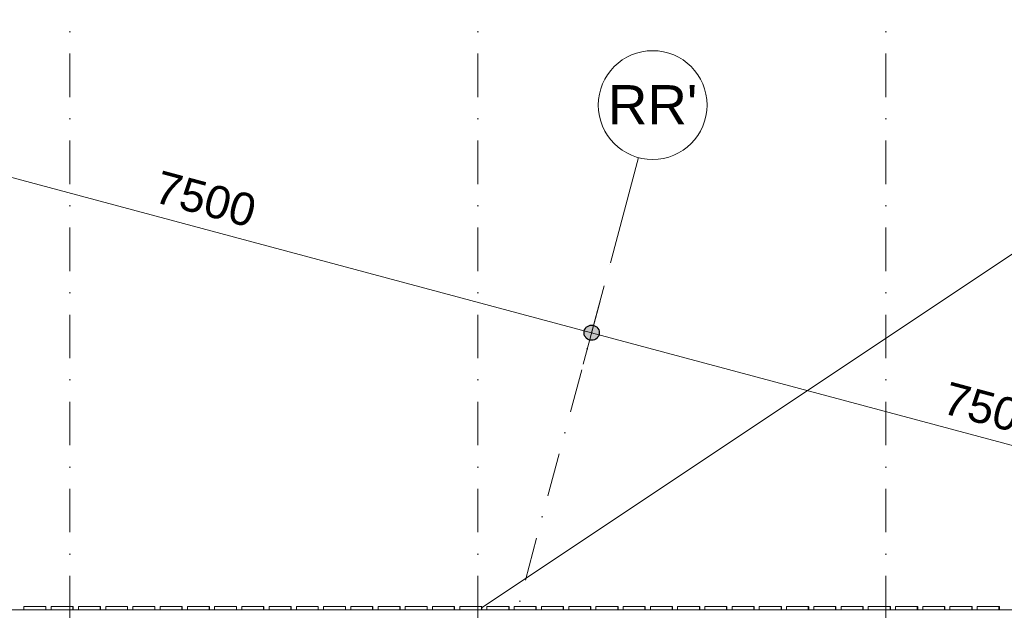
# Model space of a CAD drawing. Header units: millimetres. Extents: x -2530 to 151695, y -8763 to 71774.
# Tile 241 of 256: x 101789 to 110838, y 38855 to 44284. Entities that reach past the tile are written whole.
import ezdxf

# ---------------------------------------------------------------- set-up
doc = ezdxf.new("R2010")
doc.units = ezdxf.units.MM
doc.linetypes.add('RR_Level', pattern=[800, 400, -200, 0, -200])
for name, color, linetype, lineweight in [('A-____-____-DIMS', 211, 'Continuous', 9), ('A-____-____-DIMS-200', 211, 'Continuous', 9), ('A-DETL-____-OTLN', 90, 'Continuous', 13), ('A-FLOR-____-OTLN', 192, 'Continuous', 18), ('A-WALL-____-OTLN', 113, 'Continuous', 18), ('S-GRID-____-IDEN', 1, 'Continuous', 13), ('S-GRID-____-OTLN', 1, 'Continuous', 9)]:
    doc.layers.add(name, color=color, linetype=linetype, lineweight=lineweight)
doc.styles.add('Arial', font='arial.ttf', dxfattribs={"height": 360})
doc.styles.add('Arial_2', font='arial.ttf', dxfattribs={"height": 300})
doc.dimstyles.new('1_5mm_interne_maten_en_details', dxfattribs={"dimscale": 304.8, "dimtxt": 1.004192, "dimasz": 1.83727, "dimexe": 0.984252, "dimexo": 0.0625, "dimgap": 0.098425, "dimtad": 1, "dimdec": 0, "dimlfac": 304.8, "dimzin": 0, "dimdsep": 46, "dimtxsty": 'Arial_2', "dimblk1": 'DOTSMALL', "dimblk2": 'DOTSMALL', "dimsah": 1, "dimcen": 0.09, "dimdle": 1.181102, "dimazin": 0, "dimtfac": 1, "dimtdec": 4, "dimtix": 1, "dimtmove": 0, "dimatfit": 3, "dimfxl": 0.003229, "dimfxlon": 1, "dimtvp": 1, "dimtfill": 1, "dimtolj": 1, "dimtzin": 0, "dimlwd": 13, "dimlwe": 13, "dimarcsym": 2})

# ---------------------------------------------------------------- blocks, each defined once
blk = doc.blocks.new('027_Gilde - ATC_FacadeModel_rvt-1-plot_V2 Copy 1')
at = {"layer": 'A-FLOR-____-OTLN', "color": 90}
blk.add_line((101528.9, 38860), (119798.4, 38860), dxfattribs=at)
at = {"layer": 'A-WALL-____-OTLN', "color": 90}
for p, q in [((101828.5, 38860), (101828.5, 38890)), ((101828.5, 38860), (101828.5, 38890)), ((102028.5, 38890), (101828.5, 38890)), ((102028.5, 38890), (101828.5, 38890)), ((102028.5, 38860), (101828.5, 38860)), ((101828.5, 38860), (102028.5, 38860)), ((102028.5, 38890), (102028.5, 38860)), ((102029.4, 38890), (102028.5, 38890)), ((102028.5, 38890), (102028.5, 38860)), ((102029.4, 38890), (102028.5, 38890)), ((102029.4, 38890), (102029.7, 38890)), ((102029.4, 38890), (102029.7, 38890)), ((102029.7, 38878.3), (102029.7, 38890)), ((102029.7, 38878.3), (102029.7, 38860)), ((102078.8, 38860), (102078.8, 38890)), ((102078.8, 38860), (102078.8, 38890)), ((102278.8, 38890), (102078.8, 38890)), ((102278.8, 38890), (102078.8, 38890)), ((102278.8, 38860), (102078.8, 38860)), ((102078.8, 38860), (102278.8, 38860)), ((102278.8, 38890), (102278.8, 38860)), ((102278.8, 38890), (102280.1, 38890)), ((102278.8, 38890), (102278.8, 38860)), ((102279.7, 38890), (102278.8, 38890)), ((102279.7, 38890), (102280.1, 38890)), ((102280.1, 38869.1), (102280.1, 38890)), ((102280.1, 38869.1), (102280.1, 38860)), ((102329.1, 38890), (102329.1, 38860)), ((102329.1, 38860), (102329.1, 38890)), ((102529.1, 38890), (102329.1, 38890)), ((102329.1, 38890), (102529.1, 38890)), ((102329.1, 38860), (102529.1, 38860)), ((102329.1, 38860), (102529.1, 38860)), ((102529.1, 38890), (102529.1, 38860)), ((102529.1, 38890), (102530.4, 38890)), ((102529.1, 38890), (102529.1, 38860)), ((102529.1, 38890), (102530.4, 38890)), ((102530.4, 38869.1), (102530.4, 38890)), ((102530.4, 38869.1), (102530.4, 38860)), ((102579.4, 38890), (102579.4, 38860)), ((102579.4, 38860), (102579.4, 38890)), ((102779.4, 38890), (102579.4, 38890)), ((102579.4, 38890), (102779.4, 38890)), ((102579.4, 38860), (102779.4, 38860)), ((102579.4, 38860), (102779.4, 38860)), ((102779.4, 38890), (102779.4, 38860)), ((102779.4, 38890), (102780.8, 38890)), ((102779.4, 38890), (102779.4, 38860)), ((102779.4, 38890), (102780.8, 38890)), ((102780.8, 38869.1), (102780.8, 38890)), ((102780.8, 38869.1), (102780.8, 38860)), ((102829.6, 38890), (102829.6, 38860)), ((102829.6, 38860), (102829.6, 38890)), ((103029.6, 38890), (102829.6, 38890)), ((102829.6, 38890), (103029.6, 38890)), ((102829.6, 38860), (103029.6, 38860)), ((102829.6, 38860), (103029.6, 38860)), ((103029.6, 38890), (103029.6, 38860)), ((103029.6, 38890), (103031.2, 38890)), ((103029.6, 38890), (103029.6, 38860)), ((103029.6, 38890), (103031.2, 38890)), ((103031.2, 38869.1), (103031.2, 38890)), ((103031.2, 38869.1), (103031.2, 38860)), ((103079.9, 38860), (103079.9, 38890)), ((103079.9, 38860), (103079.9, 38890)), ((103279.9, 38890), (103079.9, 38890)), ((103279.9, 38890), (103079.9, 38890)), ((103279.9, 38860), (103079.9, 38860)), ((103079.9, 38860), (103279.9, 38860)), ((103279.9, 38890), (103279.9, 38860)), ((103281.1, 38890), (103279.9, 38890)), ((103279.9, 38890), (103279.9, 38860)), ((103281.1, 38890), (103279.9, 38890)), ((103281.1, 38890), (103281.5, 38890)), ((103281.1, 38890), (103281.5, 38890)), ((103281.5, 38878.3), (103281.5, 38890)), ((103281.5, 38878.3), (103281.5, 38860)), ((103330.2, 38890), (103330.2, 38860)), ((103330.2, 38860), (103330.2, 38890)), ((103530.2, 38890), (103330.2, 38890)), ((103330.2, 38890), (103530.2, 38890)), ((103330.2, 38860), (103530.2, 38860)), ((103330.2, 38860), (103530.2, 38860)), ((103530.2, 38890), (103530.2, 38860)), ((103530.2, 38890), (103531.9, 38890)), ((103530.2, 38890), (103530.2, 38860)), ((103530.2, 38890), (103531.9, 38890)), ((103531.9, 38869.1), (103531.9, 38890)), ((103531.9, 38869.1), (103531.9, 38860)), ((103580.5, 38890), (103580.5, 38860)), ((103580.5, 38860), (103580.5, 38890)), ((103780.5, 38890), (103580.5, 38890)), ((103580.5, 38890), (103780.5, 38890)), ((103580.5, 38860), (103780.5, 38860)), ((103580.5, 38860), (103780.5, 38860)), ((103780.5, 38890), (103780.5, 38860)), ((103780.5, 38890), (103782.3, 38890)), ((103780.5, 38890), (103780.5, 38860)), ((103780.5, 38890), (103782.3, 38890)), ((103782.3, 38869.1), (103782.3, 38890)), ((103782.3, 38869.1), (103782.3, 38860)), ((103830.8, 38860), (103830.8, 38890)), ((103830.8, 38860), (103830.8, 38890)), ((104030.8, 38890), (103830.8, 38890)), ((104030.8, 38890), (103830.8, 38890)), ((104030.8, 38860), (103830.8, 38860)), ((103830.8, 38860), (104030.8, 38860)), ((104030.8, 38890), (104030.8, 38860)), ((104032.1, 38890), (104030.8, 38890)), ((104030.8, 38890), (104030.8, 38860)), ((104032.1, 38890), (104030.8, 38890)), ((104032.1, 38890), (104032.7, 38890)), ((104032.1, 38890), (104032.7, 38890)), ((104032.7, 38878.3), (104032.7, 38890)), ((104032.7, 38878.3), (104032.7, 38860)), ((104081, 38860), (104081, 38890)), ((104081, 38860), (104081, 38890)), ((104281, 38890), (104081, 38890)), ((104281, 38890), (104081, 38890)), ((104281, 38860), (104081, 38860)), ((104081, 38860), (104281, 38860)), ((104281, 38890), (104281, 38860)), ((104282.5, 38890), (104281, 38890)), ((104281, 38890), (104281, 38860)), ((104282.5, 38890), (104281, 38890)), ((104282.5, 38890), (104283, 38890)), ((104282.5, 38890), (104283, 38890)), ((104283, 38878.3), (104283, 38890)), ((104283, 38878.3), (104283, 38860)), ((104331.3, 38890), (104331.3, 38860)), ((104331.3, 38860), (104331.3, 38890)), ((104531.3, 38890), (104331.3, 38890)), ((104331.3, 38890), (104531.3, 38890)), ((104331.3, 38860), (104531.3, 38860)), ((104331.3, 38860), (104531.3, 38860)), ((104531.3, 38890), (104531.3, 38860)), ((104531.3, 38890), (104533.4, 38890)), ((104531.3, 38890), (104531.3, 38860)), ((104531.3, 38890), (104533.4, 38890)), ((104533.4, 38869.1), (104533.4, 38890)), ((104533.4, 38869.1), (104533.4, 38860)), ((104581.6, 38890), (104581.6, 38860)), ((104581.6, 38860), (104581.6, 38890)), ((104781.6, 38890), (104581.6, 38890)), ((104581.6, 38890), (104781.6, 38890)), ((104581.6, 38860), (104781.6, 38860)), ((104581.6, 38860), (104781.6, 38860)), ((104781.6, 38890), (104781.6, 38860)), ((104781.6, 38890), (104783.8, 38890)), ((104781.6, 38890), (104781.6, 38860)), ((104781.6, 38890), (104783.8, 38890)), ((104783.8, 38869.1), (104783.8, 38890)), ((104783.8, 38869.1), (104783.8, 38860)), ((104831.9, 38890), (104831.9, 38860)), ((104831.9, 38860), (104831.9, 38890)), ((105031.9, 38890), (104831.9, 38890)), ((104831.9, 38890), (105031.9, 38890)), ((104831.9, 38860), (105031.9, 38860)), ((104831.9, 38860), (105031.9, 38860)), ((105031.9, 38890), (105031.9, 38860)), ((105031.9, 38890), (105034.1, 38890)), ((105031.9, 38890), (105031.9, 38860)), ((105031.9, 38890), (105034.1, 38890)), ((105034.1, 38869.1), (105034.1, 38890)), ((105034.1, 38869.1), (105034.1, 38860)), ((105082.2, 38890), (105082.2, 38860)), ((105082.2, 38860), (105082.2, 38890)), ((105282.2, 38890), (105082.2, 38890)), ((105082.2, 38890), (105282.2, 38890)), ((105082.2, 38860), (105282.2, 38860)), ((105082.2, 38860), (105282.2, 38860)), ((105282.2, 38890), (105282.2, 38860)), ((105282.2, 38890), (105284.5, 38890)), ((105282.2, 38890), (105282.2, 38860)), ((105282.2, 38890), (105284.5, 38890)), ((105284.5, 38869.1), (105284.5, 38890)), ((105284.5, 38869.1), (105284.5, 38860)), ((105332.5, 38890), (105332.5, 38860)), ((105332.5, 38860), (105332.5, 38890)), ((105532.5, 38890), (105332.5, 38890)), ((105332.5, 38890), (105532.5, 38890)), ((105332.5, 38860), (105532.5, 38860)), ((105332.5, 38860), (105532.5, 38860)), ((105532.5, 38890), (105532.5, 38860)), ((105532.5, 38890), (105534.9, 38890)), ((105532.5, 38890), (105532.5, 38860)), ((105532.5, 38890), (105534.9, 38890)), ((105534.9, 38869.1), (105534.9, 38890)), ((105534.9, 38869.1), (105534.9, 38860)), ((105582.7, 38860), (105582.7, 38890)), ((105582.7, 38860), (105582.7, 38890)), ((105782.7, 38890), (105582.7, 38890)), ((105782.7, 38890), (105582.7, 38890)), ((105782.7, 38860), (105582.7, 38860)), ((105582.7, 38860), (105782.7, 38860)), ((105782.7, 38890), (105782.7, 38860)), ((105782.7, 38890), (105785.2, 38890)), ((105782.7, 38890), (105782.7, 38860)), ((105785.2, 38869.1), (105785.2, 38890)), ((105785.2, 38869.1), (105785.2, 38860)), ((105833, 38890), (105833, 38860)), ((105833, 38860), (105833, 38890)), ((106033, 38890), (105833, 38890)), ((105833, 38890), (106033, 38890)), ((105833, 38860), (106033, 38860)), ((105833, 38860), (106033, 38860)), ((106033, 38890), (106033, 38860)), ((106033, 38890), (106035.6, 38890)), ((106033, 38890), (106033, 38860)), ((106033, 38890), (106035.6, 38890)), ((106035.6, 38869.1), (106035.6, 38890)), ((106035.6, 38869.1), (106035.6, 38860)), ((106083.3, 38890), (106083.3, 38860)), ((106083.3, 38860), (106083.3, 38890)), ((106283.3, 38890), (106083.3, 38890)), ((106083.3, 38890), (106283.3, 38890)), ((106083.3, 38860), (106283.3, 38860)), ((106083.3, 38860), (106283.3, 38860)), ((106283.3, 38890), (106283.3, 38860)), ((106283.3, 38890), (106286, 38890)), ((106283.3, 38890), (106283.3, 38860)), ((106283.3, 38890), (106286, 38890)), ((106286, 38869.1), (106286, 38890)), ((106286, 38869.1), (106286, 38860)), ((106333.6, 38890), (106333.6, 38860)), ((106333.6, 38860), (106333.6, 38890)), ((106533.6, 38890), (106333.6, 38890)), ((106333.6, 38890), (106533.6, 38890)), ((106333.6, 38860), (106533.6, 38860)), ((106333.6, 38860), (106533.6, 38860)), ((106533.6, 38890), (106533.6, 38860)), ((106533.6, 38890), (106536.3, 38890)), ((106533.6, 38890), (106533.6, 38860)), ((106533.6, 38890), (106536.3, 38890)), ((106536.3, 38869.1), (106536.3, 38890)), ((106536.3, 38869.1), (106536.3, 38860)), ((106583.8, 38860), (106583.8, 38890)), ((106583.8, 38860), (106583.8, 38890)), ((106783.9, 38890), (106583.8, 38890)), ((106783.9, 38890), (106583.8, 38890)), ((106783.9, 38860), (106583.8, 38860)), ((106583.8, 38860), (106783.9, 38860)), ((106783.9, 38890), (106783.9, 38860)), ((106783.9, 38890), (106786.7, 38890)), ((106783.9, 38890), (106783.9, 38860)), ((106785.9, 38890), (106783.9, 38890)), ((106785.9, 38890), (106786.7, 38890)), ((106786.7, 38869.1), (106786.7, 38890)), ((106786.7, 38869.1), (106786.7, 38860)), ((106834.1, 38890), (106834.1, 38860)), ((106834.1, 38860), (106834.1, 38890)), ((107034.1, 38890), (106834.1, 38890)), ((106834.1, 38890), (107034.1, 38890)), ((106834.1, 38860), (107034.1, 38860)), ((106834.1, 38860), (107034.1, 38860)), ((107034.1, 38890), (107034.1, 38860)), ((107034.1, 38890), (107037.1, 38890)), ((107034.1, 38890), (107034.1, 38860)), ((107034.1, 38890), (107037.1, 38890)), ((107037.1, 38869.1), (107037.1, 38890)), ((107037.1, 38869.1), (107037.1, 38860)), ((107084.4, 38890), (107084.4, 38860)), ((107084.4, 38860), (107084.4, 38890)), ((107284.4, 38890), (107084.4, 38890)), ((107084.4, 38890), (107284.4, 38890)), ((107084.4, 38860), (107284.4, 38860)), ((107084.4, 38860), (107284.4, 38860)), ((107284.4, 38890), (107284.4, 38860)), ((107284.4, 38890), (107287.4, 38890)), ((107284.4, 38890), (107284.4, 38860)), ((107284.4, 38890), (107287.4, 38890)), ((107287.4, 38869.1), (107287.4, 38890)), ((107287.4, 38869.1), (107287.4, 38860)), ((107334.7, 38860), (107334.7, 38890)), ((107334.7, 38860), (107334.7, 38890)), ((107534.7, 38890), (107334.7, 38890)), ((107534.7, 38890), (107334.7, 38890)), ((107534.7, 38860), (107334.7, 38860)), ((107334.7, 38860), (107534.7, 38860)), ((107534.7, 38890), (107534.7, 38860)), ((107536.9, 38890), (107534.7, 38890)), ((107534.7, 38890), (107534.7, 38860)), ((107536.9, 38890), (107534.7, 38890)), ((107536.9, 38890), (107537.8, 38890)), ((107536.9, 38890), (107537.8, 38890)), ((107537.8, 38878.3), (107537.8, 38890)), ((107537.8, 38878.3), (107537.8, 38860)), ((107585, 38890), (107585, 38860)), ((107585, 38860), (107585, 38890)), ((107785, 38890), (107585, 38890)), ((107585, 38890), (107785, 38890)), ((107585, 38860), (107785, 38860)), ((107585, 38860), (107785, 38860)), ((107785, 38890), (107785, 38860)), ((107785, 38890), (107788.2, 38890)), ((107785, 38890), (107785, 38860)), ((107785, 38890), (107788.2, 38890)), ((107788.2, 38869.1), (107788.2, 38890)), ((107788.2, 38869.1), (107788.2, 38860)), ((107835.3, 38860), (107835.3, 38890)), ((107835.3, 38860), (107835.3, 38890)), ((108035.3, 38890), (107835.3, 38890)), ((108035.3, 38890), (107835.3, 38890)), ((108035.3, 38860), (107835.3, 38860)), ((107835.3, 38860), (108035.3, 38860)), ((108035.3, 38890), (108035.3, 38860)), ((108037.6, 38890), (108035.3, 38890)), ((108035.3, 38890), (108035.3, 38860)), ((108037.6, 38890), (108035.3, 38890)), ((108037.6, 38890), (108038.5, 38890)), ((108037.6, 38890), (108038.5, 38890)), ((108038.5, 38878.3), (108038.5, 38890)), ((108038.5, 38878.3), (108038.5, 38860)), ((108085.5, 38890), (108085.5, 38860)), ((108085.5, 38860), (108085.5, 38890)), ((108285.5, 38890), (108085.5, 38890)), ((108085.5, 38890), (108285.5, 38890)), ((108085.5, 38860), (108285.5, 38860)), ((108085.5, 38860), (108285.5, 38860)), ((108285.5, 38890), (108285.5, 38860)), ((108285.5, 38890), (108288.9, 38890)), ((108285.5, 38890), (108285.5, 38860)), ((108285.5, 38890), (108288.9, 38890)), ((108288.9, 38869.1), (108288.9, 38890)), ((108288.9, 38869.1), (108288.9, 38860)), ((108335.8, 38890), (108335.8, 38860)), ((108335.8, 38860), (108335.8, 38890)), ((108535.8, 38890), (108335.8, 38890)), ((108535.8, 38890), (108335.8, 38890)), ((108535.8, 38860), (108335.8, 38860)), ((108335.8, 38860), (108535.8, 38860)), ((108535.8, 38890), (108535.8, 38860)), ((108538.3, 38890), (108535.8, 38890)), ((108535.8, 38890), (108535.8, 38860)), ((108538.3, 38890), (108535.8, 38890)), ((108538.3, 38890), (108539.3, 38890)), ((108538.3, 38890), (108539.3, 38890)), ((108539.3, 38878.3), (108539.3, 38890)), ((108539.3, 38878.3), (108539.3, 38860)), ((108586.1, 38890), (108586.1, 38860)), ((108586.1, 38860), (108586.1, 38890)), ((108786.1, 38890), (108586.1, 38890)), ((108786.1, 38890), (108586.1, 38890)), ((108786.1, 38860), (108586.1, 38860)), ((108586.1, 38860), (108786.1, 38860)), ((108786.1, 38890), (108786.1, 38860)), ((108788.7, 38890), (108786.1, 38890)), ((108786.1, 38890), (108786.1, 38860)), ((108788.7, 38890), (108786.1, 38890)), ((108788.7, 38890), (108789.7, 38890)), ((108788.7, 38890), (108789.7, 38890)), ((108789.7, 38878.3), (108789.7, 38890)), ((108789.7, 38878.3), (108789.7, 38860)), ((108836.4, 38890), (108836.4, 38860)), ((108836.4, 38860), (108836.4, 38890)), ((109036.4, 38890), (108836.4, 38890)), ((108836.4, 38890), (109036.4, 38890)), ((108836.4, 38860), (109036.4, 38860)), ((108836.4, 38860), (109036.4, 38860)), ((109036.4, 38890), (109036.4, 38860)), ((109036.4, 38890), (109040, 38890)), ((109036.4, 38890), (109036.4, 38860)), ((109036.4, 38890), (109040, 38890)), ((109040, 38869.1), (109040, 38890)), ((109040, 38869.1), (109040, 38860)), ((109086.7, 38890), (109086.7, 38860)), ((109086.7, 38860), (109086.7, 38890)), ((109286.7, 38890), (109086.7, 38890)), ((109086.7, 38890), (109286.7, 38890)), ((109086.7, 38860), (109286.7, 38860)), ((109086.7, 38860), (109286.7, 38860)), ((109286.7, 38890), (109286.7, 38860)), ((109286.7, 38890), (109290.4, 38890)), ((109286.7, 38890), (109286.7, 38860)), ((109286.7, 38890), (109290.4, 38890)), ((109290.4, 38869.1), (109290.4, 38890)), ((109290.4, 38869.1), (109290.4, 38860)), ((109336.9, 38860), (109336.9, 38890)), ((109336.9, 38860), (109336.9, 38890)), ((109536.9, 38890), (109336.9, 38890)), ((109536.9, 38890), (109336.9, 38890)), ((109536.9, 38860), (109336.9, 38860)), ((109336.9, 38860), (109536.9, 38860)), ((109536.9, 38890), (109536.9, 38860)), ((109539.7, 38890), (109536.9, 38890)), ((109536.9, 38890), (109536.9, 38860)), ((109539.7, 38890), (109536.9, 38890)), ((109539.7, 38890), (109540.8, 38890)), ((109539.7, 38890), (109540.8, 38890)), ((109540.8, 38878.3), (109540.8, 38890)), ((109540.8, 38878.3), (109540.8, 38860)), ((109587.2, 38890), (109587.2, 38860)), ((109587.2, 38860), (109587.2, 38890)), ((109787.2, 38890), (109587.2, 38890)), ((109587.2, 38890), (109787.2, 38890)), ((109587.2, 38860), (109787.2, 38860)), ((109587.2, 38860), (109787.2, 38860)), ((109787.2, 38890), (109787.2, 38860)), ((109787.2, 38890), (109791.1, 38890)), ((109787.2, 38890), (109787.2, 38860)), ((109787.2, 38890), (109791.1, 38890)), ((109791.1, 38869.1), (109791.1, 38890)), ((109791.1, 38869.1), (109791.1, 38860)), ((109837.5, 38890), (109837.5, 38860)), ((109837.5, 38860), (109837.5, 38890)), ((110037.5, 38890), (109837.5, 38890)), ((109837.5, 38890), (110037.5, 38890)), ((109837.5, 38860), (110037.5, 38860)), ((109837.5, 38860), (110037.5, 38860)), ((110037.5, 38890), (110037.5, 38860)), ((110037.5, 38890), (110041.5, 38890)), ((110037.5, 38890), (110037.5, 38860)), ((110037.5, 38890), (110041.5, 38890)), ((110041.5, 38869.1), (110041.5, 38890)), ((110041.5, 38869.1), (110041.5, 38860)), ((110087.8, 38890), (110087.8, 38860)), ((110087.8, 38860), (110087.8, 38890)), ((110287.8, 38890), (110087.8, 38890)), ((110087.8, 38890), (110287.8, 38890)), ((110087.8, 38860), (110287.8, 38860)), ((110087.8, 38860), (110287.8, 38860)), ((110287.8, 38890), (110287.8, 38860)), ((110287.8, 38890), (110291.9, 38890)), ((110287.8, 38890), (110287.8, 38860)), ((110287.8, 38890), (110291.9, 38890)), ((110291.9, 38869.1), (110291.9, 38890)), ((110291.9, 38869.1), (110291.9, 38860)), ((110338.1, 38860), (110338.1, 38890)), ((110338.1, 38860), (110338.1, 38890)), ((110538.1, 38890), (110338.1, 38890)), ((110538.1, 38890), (110338.1, 38890)), ((110538.1, 38860), (110338.1, 38860)), ((110338.1, 38860), (110538.1, 38860)), ((110538.1, 38890), (110538.1, 38860)), ((110541.1, 38890), (110538.1, 38890)), ((110538.1, 38890), (110538.1, 38860)), ((110541.1, 38890), (110538.1, 38890)), ((110541.1, 38890), (110542.2, 38890)), ((110541.1, 38890), (110542.2, 38890)), ((110542.2, 38878.3), (110542.2, 38890)), ((110542.2, 38878.3), (110542.2, 38860)), ((110588.3, 38860), (110588.3, 38890)), ((110588.3, 38860), (110588.3, 38890)), ((110788.3, 38890), (110588.3, 38890)), ((110788.3, 38890), (110588.3, 38890)), ((110788.3, 38860), (110588.3, 38860)), ((110588.3, 38860), (110788.3, 38860)), ((110788.3, 38890), (110788.3, 38860)), ((110791.4, 38890), (110788.3, 38890)), ((110788.3, 38890), (110788.3, 38860)), ((110791.4, 38890), (110788.3, 38890)), ((110791.4, 38890), (110792.6, 38890)), ((110791.4, 38890), (110792.6, 38890)), ((110792.6, 38878.3), (110792.6, 38890)), ((110792.6, 38878.3), (110792.6, 38860))]:
    blk.add_line(p, q, dxfattribs=at)
blk = doc.blocks.new('Grid - r_2_5mm-300571-plot_V2 Copy 1')
at = {"layer": 'S-GRID-____-IDEN'}
blk.add_circle((0, 0), 2.5, dxfattribs=at)
blk = doc.blocks.new('DIMBLOCK48-plot_V2 Copy 1')
at = {"layer": 'A-____-____-DIMS-200', "lineweight": 25}
h = blk.add_hatch(color=256, dxfattribs=at)
edge = h.paths.add_edge_path()
edge.add_arc((99800.8, 43347.9), 70, 0, 360)
h = blk.add_hatch(color=256, dxfattribs=at)
edge = h.paths.add_edge_path()
edge.add_arc((107045.2, 41406.7), 70, 0, 360)
at = {"layer": 'A-____-____-DIMS-200', "lineweight": 13}
for p, q in [((99878.4, 43637.7), (99723.1, 43058.1)), ((99800.8, 43347.9), (99878.4, 43637.7)), ((99800.8, 43347.9), (107045.2, 41406.7)), ((107122.9, 41696.5), (106967.6, 41117)), ((107045.2, 41406.7), (107122.9, 41696.5))]:
    blk.add_line(p, q, dxfattribs=at)
at = {"layer": 'A-____-____-DIMS-200', "lineweight": 25}
for centre in [(99800.8, 43347.9), (107045.2, 41406.7)]:
    blk.add_circle(centre, 70, dxfattribs=at)
at = {"layer": 'A-____-____-DIMS-200', "color": 0, "lineweight": 13, "insert": (103085.8, 42901.9), "char_height": 300, "width": 1107.531, "attachment_point": 1, "rotation": 345, "line_spacing_factor": 0.941778, "style": 'Arial_2', "bg_fill": 3, "box_fill_scale": 1.25, "bg_fill_color": 256, "bg_fill_true_color": 13158600, "bg_fill_transparency": 0}
blk.add_mtext('7500', dxfattribs=at)
blk = doc.blocks.new('_DotSmall')
at = {"color": 0, "linetype": 'ByBlock', "const_width": 0.5}
blk.add_lwpolyline([(-0.0625, 0, 1), (0.0625, 0, 1)], format="xyb", close=True, dxfattribs=at)
blk = doc.blocks.new('DIMBLOCK49-plot_V2 Copy 1')
at = {"layer": 'A-____-____-DIMS-200', "lineweight": 25}
h = blk.add_hatch(color=256, dxfattribs=at)
edge = h.paths.add_edge_path()
edge.add_arc((107045.2, 41406.7), 70, 0, 360)
h = blk.add_hatch(color=256, dxfattribs=at)
edge = h.paths.add_edge_path()
edge.add_arc((114289.7, 39465.6), 70, 0, 360)
at = {"layer": 'A-____-____-DIMS-200', "lineweight": 13}
for p, q in [((107122.9, 41696.5), (106967.6, 41117)), ((107045.2, 41406.7), (107122.9, 41696.5)), ((107045.2, 41406.7), (114637.4, 39372.4)), ((114367.3, 39755.4), (114212, 39175.8)), ((114289.7, 39465.6), (114367.3, 39755.4))]:
    blk.add_line(p, q, dxfattribs=at)
at = {"layer": 'A-____-____-DIMS-200', "lineweight": 25}
for centre in [(107045.2, 41406.7), (114289.7, 39465.6)]:
    blk.add_circle(centre, 70, dxfattribs=at)
at = {"layer": 'A-____-____-DIMS-200', "color": 0, "lineweight": 13, "insert": (110330.3, 40960.8), "char_height": 300, "width": 1107.531, "attachment_point": 1, "rotation": 345, "line_spacing_factor": 0.941778, "style": 'Arial_2', "bg_fill": 3, "box_fill_scale": 1.25, "bg_fill_color": 256, "bg_fill_true_color": 13158600, "bg_fill_transparency": 0}
blk.add_mtext('7500', dxfattribs=at)

msp = doc.modelspace()

# ---------------------------------------------------------------- linework, layer by layer
at = {"layer": 'A-DETL-____-OTLN', "lineweight": 9}
msp.add_line((117159.1205, 46300), (106033.0069, 38877.999), dxfattribs=at)
at = {"layer": 'S-GRID-____-OTLN', "linetype": 'RR_Level'}
for p, q in [((102250, 48773.1142), (102250, -857.0614)), ((106000, 48773.1142), (106000, -857.0614)), ((109750, 48773.1142), (109750, -857.0614)), ((97117.3921, 4355.561), (107217.5991, 42050.0469))]:
    msp.add_line(p, q, dxfattribs=at)
at = {"layer": 'S-GRID-____-OTLN'}
msp.add_line((107217.5991, 42050.0469), (107476.4182, 43015.9728), dxfattribs=at)

# ---------------------------------------------------------------- block references
at = {"lineweight": 5}
msp.add_blockref('027_Gilde - ATC_FacadeModel_rvt-1-plot_V2 Copy 1', (0, 0), dxfattribs=at)
at = {"layer": 'S-GRID-____-IDEN', "xscale": 199.9999999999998, "yscale": 199.9999999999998, "zscale": 199.9999999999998, "rotation": 344.9999999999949}
msp.add_blockref('Grid - r_2_5mm-300571-plot_V2 Copy 1', (107605.8277, 43498.9357), dxfattribs=at)

# ---------------------------------------------------------------- texts
at = {"layer": 'S-GRID-____-IDEN', "lineweight": 9, "insert": (107194.2566, 43682.2239), "char_height": 360, "width": 978.05875, "attachment_point": 1, "style": 'Arial'}
msp.add_mtext("RR'", dxfattribs=at)

# ---------------------------------------------------------------- next in the draw order: dimensions: what is measured, and where the dimension line sits
at = {"layer": 'A-____-____-DIMS', "lineweight": 13}
dim = msp.add_linear_dim(base=(107045.2233, 41406.7318), p1=(99878.413, 43637.6556), p2=(107122.869, 41696.5095), angle=345, dimstyle='1_5mm_interne_maten_en_details', override={"dimpost": '<>', "dimfxl": 7500.012746}, dxfattribs=at)
dim.commit()
dim.dimension.update_dxf_attribs({"geometry": 'DIMBLOCK48-plot_V2 Copy 1', "text_midpoint": (103470.4037, 42554.2353)})

# ---------------------------------------------------------------- next in the draw order: dimensions: what is measured, and where the dimension line sits
dim = msp.add_linear_dim(base=(114289.6793, 39465.5856), p1=(107122.869, 41696.5095), p2=(114367.325, 39755.3634), angle=345, dimstyle='1_5mm_interne_maten_en_details', override={"dimpost": '<>', "dimfxl": 7500.012722}, dxfattribs=at)
dim.commit()
dim.dimension.update_dxf_attribs({"geometry": 'DIMBLOCK49-plot_V2 Copy 1', "text_midpoint": (110714.8597, 40613.0892)})

doc.saveas('drawing.dxf')
